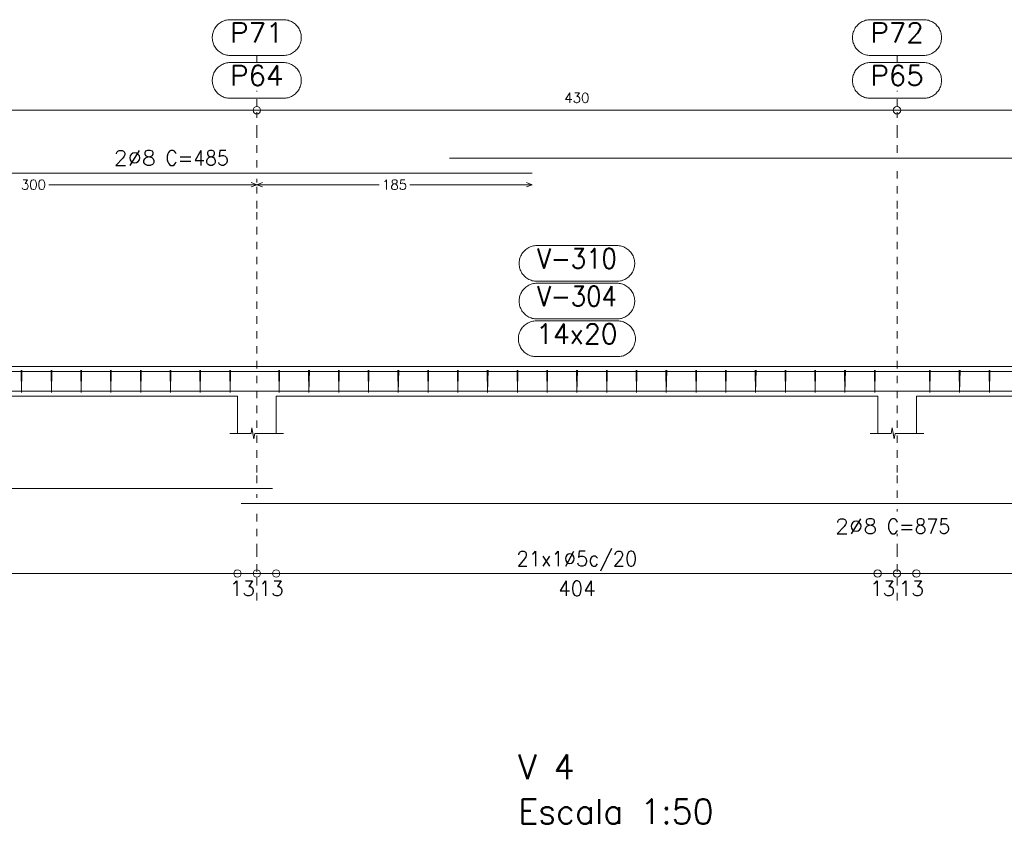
# Model space of a CAD drawing. Header units: millimetres. Extents: x -80 to 444, y 0 to 170.
# Tile 117 of 133: x 297 to 310, y 80 to 91. Entities that reach past the tile are written whole.
import ezdxf
from ezdxf.enums import TextEntityAlignment as Align

# ---------------------------------------------------------------- set-up
doc = ezdxf.new("R2010")
doc.units = ezdxf.units.MM
doc.linetypes.add('CYPE_PUNTO', pattern=[0.075, 0, -0.075])
for name, color, linetype, lineweight in [('ARM_DENTRO_VIGA', 4, 'Continuous', 15), ('ARM_ESTRIBOS', 3, 'Continuous', 0), ('ARM_TEXTOS', 3, 'Continuous', 0), ('COT_ARM', 3, 'Continuous', 0), ('COT_COTAS', 3, 'Continuous', 0), ('COT_EST', 3, 'Continuous', 0), ('COT_LIN_APOIOS', 2, 'CYPE_PUNTO', 0), ('COT_LIN_AUX_COTA', 2, 'CYPE_PUNTO', 0), ('REF_NOME', 3, 'Continuous', 0), ('REF_REFERENCIA', 3, 'Continuous', 0), ('SEC_CONTORNOS', 2, 'Continuous', 9), ('TEXTO_COT_ARM', 3, 'Continuous', 0), ('TEXTO_REF_NOME', 3, 'Continuous', 0), ('TEXTO_REF_REFERENCIA', 3, 'Continuous', 0), ('TXT_COMP', 3, 'Continuous', 0), ('TXT_EST', 3, 'Continuous', 0)]:
    doc.layers.add(name, color=color, linetype=linetype, lineweight=lineweight)
doc.styles.add('CYPETXT', font='romans', dxfattribs={"height": 0.2})

msp = doc.modelspace()

# ---------------------------------------------------------------- linework, layer by layer
at = {"layer": 'ARM_DENTRO_VIGA'}
for points in [[(302.8815, 88.7357), (326.1815, 88.7357), (326.1815, 88.5357)], [(294.2915, 88.5357), (303.9915, 88.5357)], [(294.2915, 85.8732), (303.9915, 85.8732)], [(302.8815, 85.8732), (326.1815, 85.8732), (326.1815, 85.6732)], [(278.0015, 85.8092), (278.0015, 85.6092), (300.5015, 85.6092)], [(300.0815, 85.6092), (317.5815, 85.6092)], [(278.0015, 84.4987), (278.0015, 84.2987), (300.5015, 84.2987)], [(300.0815, 84.0987), (317.5815, 84.0987)]]:
    msp.add_lwpolyline(points, dxfattribs=at)
at = {"layer": 'ARM_ESTRIBOS'}
for points in [[(297.1375, 85.8422), (297.1375, 85.8912), (297.1325, 85.5912), (297.1275, 85.8912), (297.1275, 85.8612), (297.1275, 85.8122)], [(297.5375, 85.8422), (297.5375, 85.8912), (297.5325, 85.5912), (297.5275, 85.8912), (297.5275, 85.8612), (297.5275, 85.8122)], [(297.9375, 85.8422), (297.9375, 85.8912), (297.9325, 85.5912), (297.9275, 85.8912), (297.9275, 85.8612), (297.9275, 85.8122)], [(298.3375, 85.8422), (298.3375, 85.8912), (298.3325, 85.5912), (298.3275, 85.8912), (298.3275, 85.8612), (298.3275, 85.8122)], [(298.7375, 85.8422), (298.7375, 85.8912), (298.7325, 85.5912), (298.7275, 85.8912), (298.7275, 85.8612), (298.7275, 85.8122)], [(299.1375, 85.8422), (299.1375, 85.8912), (299.1325, 85.5912), (299.1275, 85.8912), (299.1275, 85.8612), (299.1275, 85.8122)], [(299.5375, 85.8422), (299.5375, 85.8912), (299.5325, 85.5912), (299.5275, 85.8912), (299.5275, 85.8612), (299.5275, 85.8122)], [(299.9375, 85.8422), (299.9375, 85.8912), (299.9325, 85.5912), (299.9275, 85.8912), (299.9275, 85.8612), (299.9275, 85.8122)], [(300.5975, 85.8422), (300.5975, 85.8912), (300.5925, 85.5912), (300.5875, 85.8912), (300.5875, 85.8612), (300.5875, 85.8122)], [(300.9975, 85.8422), (300.9975, 85.8912), (300.9925, 85.5912), (300.9875, 85.8912), (300.9875, 85.8612), (300.9875, 85.8122)], [(301.3975, 85.8422), (301.3975, 85.8912), (301.3925, 85.5912), (301.3875, 85.8912), (301.3875, 85.8612), (301.3875, 85.8122)], [(301.7975, 85.8422), (301.7975, 85.8912), (301.7925, 85.5912), (301.7875, 85.8912), (301.7875, 85.8612), (301.7875, 85.8122)], [(302.1975, 85.8422), (302.1975, 85.8912), (302.1925, 85.5912), (302.1875, 85.8912), (302.1875, 85.8612), (302.1875, 85.8122)], [(302.5975, 85.8422), (302.5975, 85.8912), (302.5925, 85.5912), (302.5875, 85.8912), (302.5875, 85.8612), (302.5875, 85.8122)], [(302.9975, 85.8422), (302.9975, 85.8912), (302.9925, 85.5912), (302.9875, 85.8912), (302.9875, 85.8612), (302.9875, 85.8122)], [(303.3975, 85.8422), (303.3975, 85.8912), (303.3925, 85.5912), (303.3875, 85.8912), (303.3875, 85.8612), (303.3875, 85.8122)], [(303.7975, 85.8422), (303.7975, 85.8912), (303.7925, 85.5912), (303.7875, 85.8912), (303.7875, 85.8612), (303.7875, 85.8122)], [(304.1975, 85.8422), (304.1975, 85.8912), (304.1925, 85.5912), (304.1875, 85.8912), (304.1875, 85.8612), (304.1875, 85.8122)], [(304.5975, 85.8422), (304.5975, 85.8912), (304.5925, 85.5912), (304.5875, 85.8912), (304.5875, 85.8612), (304.5875, 85.8122)], [(304.9975, 85.8422), (304.9975, 85.8912), (304.9925, 85.5912), (304.9875, 85.8912), (304.9875, 85.8612), (304.9875, 85.8122)], [(305.3975, 85.8422), (305.3975, 85.8912), (305.3925, 85.5912), (305.3875, 85.8912), (305.3875, 85.8612), (305.3875, 85.8122)], [(305.7975, 85.8422), (305.7975, 85.8912), (305.7925, 85.5912), (305.7875, 85.8912), (305.7875, 85.8612), (305.7875, 85.8122)], [(306.1975, 85.8422), (306.1975, 85.8912), (306.1925, 85.5912), (306.1875, 85.8912), (306.1875, 85.8612), (306.1875, 85.8122)], [(306.5975, 85.8422), (306.5975, 85.8912), (306.5925, 85.5912), (306.5875, 85.8912), (306.5875, 85.8612), (306.5875, 85.8122)], [(306.9975, 85.8422), (306.9975, 85.8912), (306.9925, 85.5912), (306.9875, 85.8912), (306.9875, 85.8612), (306.9875, 85.8122)], [(307.3975, 85.8422), (307.3975, 85.8912), (307.3925, 85.5912), (307.3875, 85.8912), (307.3875, 85.8612), (307.3875, 85.8122)], [(307.7975, 85.8422), (307.7975, 85.8912), (307.7925, 85.5912), (307.7875, 85.8912), (307.7875, 85.8612), (307.7875, 85.8122)], [(308.1975, 85.8422), (308.1975, 85.8912), (308.1925, 85.5912), (308.1875, 85.8912), (308.1875, 85.8612), (308.1875, 85.8122)], [(308.5975, 85.8422), (308.5975, 85.8912), (308.5925, 85.5912), (308.5875, 85.8912), (308.5875, 85.8612), (308.5875, 85.8122)], [(309.3375, 85.8422), (309.3375, 85.8912), (309.3325, 85.5912), (309.3275, 85.8912), (309.3275, 85.8612), (309.3275, 85.8122)], [(309.7375, 85.8422), (309.7375, 85.8912), (309.7325, 85.5912), (309.7275, 85.8912), (309.7275, 85.8612), (309.7275, 85.8122)], [(310.1375, 85.8422), (310.1375, 85.8912), (310.1325, 85.5912), (310.1275, 85.8912), (310.1275, 85.8612), (310.1275, 85.8122)]]:
    msp.add_lwpolyline(points, dxfattribs=at)
at = {"layer": 'COT_ARM'}
for p, q in [((297.497, 88.3807), (300.2915, 88.3807)), ((300.2915, 88.3807), (300.2165, 88.4107)), ((300.2915, 88.3807), (300.2165, 88.3507)), ((300.2915, 88.3807), (300.3665, 88.4107)), ((300.2915, 88.3807), (300.3665, 88.3507)), ((300.2915, 88.3807), (301.936, 88.3807)), ((302.347, 88.3807), (303.9915, 88.3807)), ((303.9915, 88.3807), (303.9165, 88.4107)), ((303.9915, 88.3807), (303.9165, 88.3507))]:
    msp.add_line(p, q, dxfattribs=at)
at = {"layer": 'COT_COTAS'}
msp.add_lwpolyline([(277.8015, 89.3807), (285.4915, 89.3807), (291.5715, 89.3807), (300.2915, 89.3807), (308.8915, 89.3807), (317.3715, 89.3807), (326.3815, 89.3807)], dxfattribs=at)
for centre in [(300.2915, 89.3807), (308.8915, 89.3807)]:
    msp.add_circle(centre, 0.05, dxfattribs=at)
at = {"layer": 'COT_EST'}
msp.add_lwpolyline([(277.8015, 83.1587), (278.2315, 83.1587), (285.2315, 83.1587), (285.4915, 83.1587), (285.7515, 83.1587), (291.3115, 83.1587), (291.5715, 83.1587), (291.8315, 83.1587), (300.0315, 83.1587), (300.2915, 83.1587), (300.5515, 83.1587), (308.6315, 83.1587), (308.8915, 83.1587), (309.1515, 83.1587), (317.1115, 83.1587), (317.3715, 83.1587), (317.6315, 83.1587), (325.7115, 83.1587), (326.3815, 83.1587)], dxfattribs=at)
for centre in [(300.0315, 83.1587), (300.2915, 83.1587), (300.5515, 83.1587), (308.6315, 83.1587), (308.8915, 83.1587), (309.1515, 83.1587)]:
    msp.add_circle(centre, 0.05, dxfattribs=at)
at = {"layer": 'COT_LIN_APOIOS'}
for p, q in [((300.2915, 88.4107), (300.2915, 88.4607)), ((300.2915, 84.1737), (300.2915, 84.2237)), ((308.8915, 83.9937), (308.8915, 84.0237)), ((300.2915, 82.7987), (300.2915, 83.1337)), ((308.8915, 82.7987), (308.8915, 83.1337))]:
    msp.add_line(p, q, dxfattribs=at)
for points in [[(300.2915, 88.6107), (300.2915, 89.0807), (300.2915, 89.3557)], [(308.8915, 88.8107), (308.8915, 89.0807), (308.8915, 89.3557)], [(308.8915, 84.1737), (308.8915, 84.5137), (308.8915, 88.0632), (308.8915, 88.6607)], [(300.2915, 84.3737), (300.2915, 84.5137), (300.2915, 88.0632), (300.2915, 88.3507)], [(300.2915, 83.1837), (300.2915, 83.4587), (300.2915, 84.0237)], [(308.8915, 83.1837), (308.8915, 83.4587), (308.8915, 83.6937)]]:
    msp.add_lwpolyline(points, dxfattribs=at)
at = {"layer": 'COT_LIN_AUX_COTA'}
for p, q in [((300.2915, 90.0207), (300.2915, 90.1167)), ((308.8915, 90.0207), (308.8915, 90.1167)), ((300.2915, 89.4307), (300.2915, 89.6407)), ((308.8915, 89.4307), (308.8915, 89.6407))]:
    msp.add_line(p, q, dxfattribs=at)
at = {"layer": 'REF_NOME'}
for points in [[(305.1275, 87.5632), (305.1435, 87.5627), (305.1595, 87.5611), (305.1753, 87.5584), (305.1909, 87.5547), (305.2062, 87.5499), (305.2212, 87.5442), (305.2357, 87.5374), (305.2498, 87.5297), (305.2633, 87.5211), (305.2762, 87.5116), (305.2885, 87.5012), (305.3, 87.4901), (305.3108, 87.4782), (305.3207, 87.4656), (305.3298, 87.4524), (305.338, 87.4386), (305.3452, 87.4243), (305.3515, 87.4095), (305.3567, 87.3943), (305.361, 87.3789), (305.3642, 87.3631), (305.3663, 87.3472), (305.3674, 87.3312), (305.3674, 87.3152), (305.3663, 87.2992), (305.3642, 87.2833), (305.361, 87.2676), (305.3567, 87.2521), (305.3515, 87.237), (305.3452, 87.2222), (305.338, 87.2079), (305.3298, 87.1941), (305.3207, 87.1809), (305.3108, 87.1683), (305.3, 87.1564), (305.2885, 87.1452), (305.2762, 87.1349), (305.2633, 87.1254), (305.2498, 87.1167), (305.2357, 87.109), (305.2212, 87.1023), (305.2062, 87.0965), (305.1909, 87.0918), (305.1753, 87.088), (305.1595, 87.0854), (305.1435, 87.0838), (305.1275, 87.0832), (304.0555, 87.0832), (304.0395, 87.0838), (304.0235, 87.0854), (304.0077, 87.088), (303.9921, 87.0918), (303.9768, 87.0965), (303.9618, 87.1023), (303.9473, 87.109), (303.9332, 87.1167), (303.9197, 87.1254), (303.9068, 87.1349), (303.8945, 87.1452), (303.883, 87.1564), (303.8722, 87.1683), (303.8623, 87.1809), (303.8532, 87.1941), (303.845, 87.2079), (303.8378, 87.2222), (303.8315, 87.237), (303.8263, 87.2521), (303.822, 87.2676), (303.8188, 87.2833), (303.8167, 87.2992), (303.8156, 87.3152), (303.8156, 87.3312), (303.8167, 87.3472), (303.8188, 87.3631), (303.822, 87.3789), (303.8263, 87.3943), (303.8315, 87.4095), (303.8378, 87.4243), (303.845, 87.4386), (303.8532, 87.4524), (303.8623, 87.4656), (303.8722, 87.4782), (303.883, 87.4901), (303.8945, 87.5012), (303.9068, 87.5116), (303.9197, 87.5211), (303.9332, 87.5297), (303.9473, 87.5374), (303.9618, 87.5442), (303.9768, 87.5499), (303.9921, 87.5547), (304.0077, 87.5584), (304.0235, 87.5611), (304.0395, 87.5627), (304.0555, 87.5632), (305.1275, 87.5632)], [(305.1275, 87.0572), (305.1435, 87.0567), (305.1595, 87.0551), (305.1753, 87.0524), (305.1909, 87.0487), (305.2062, 87.0439), (305.2212, 87.0382), (305.2357, 87.0314), (305.2498, 87.0237), (305.2633, 87.0151), (305.2762, 87.0056), (305.2885, 86.9952), (305.3, 86.9841), (305.3108, 86.9722), (305.3207, 86.9596), (305.3298, 86.9464), (305.338, 86.9326), (305.3452, 86.9183), (305.3515, 86.9035), (305.3567, 86.8883), (305.361, 86.8729), (305.3642, 86.8571), (305.3663, 86.8412), (305.3674, 86.8252), (305.3674, 86.8092), (305.3663, 86.7932), (305.3642, 86.7773), (305.361, 86.7616), (305.3567, 86.7461), (305.3515, 86.731), (305.3452, 86.7162), (305.338, 86.7019), (305.3298, 86.6881), (305.3207, 86.6749), (305.3108, 86.6623), (305.3, 86.6504), (305.2885, 86.6392), (305.2762, 86.6289), (305.2633, 86.6194), (305.2498, 86.6107), (305.2357, 86.603), (305.2212, 86.5963), (305.2062, 86.5905), (305.1909, 86.5858), (305.1753, 86.582), (305.1595, 86.5794), (305.1435, 86.5778), (305.1275, 86.5772), (304.0555, 86.5772), (304.0395, 86.5778), (304.0235, 86.5794), (304.0077, 86.582), (303.9921, 86.5858), (303.9768, 86.5905), (303.9618, 86.5963), (303.9473, 86.603), (303.9332, 86.6107), (303.9197, 86.6194), (303.9068, 86.6289), (303.8945, 86.6392), (303.883, 86.6504), (303.8722, 86.6623), (303.8623, 86.6749), (303.8532, 86.6881), (303.845, 86.7019), (303.8378, 86.7162), (303.8315, 86.731), (303.8263, 86.7461), (303.822, 86.7616), (303.8188, 86.7773), (303.8167, 86.7932), (303.8156, 86.8092), (303.8156, 86.8252), (303.8167, 86.8412), (303.8188, 86.8571), (303.822, 86.8729), (303.8263, 86.8883), (303.8315, 86.9035), (303.8378, 86.9183), (303.845, 86.9326), (303.8532, 86.9464), (303.8623, 86.9596), (303.8722, 86.9722), (303.883, 86.9841), (303.8945, 86.9952), (303.9068, 87.0056), (303.9197, 87.0151), (303.9332, 87.0237), (303.9473, 87.0314), (303.9618, 87.0382), (303.9768, 87.0439), (303.9921, 87.0487), (304.0077, 87.0524), (304.0235, 87.0551), (304.0395, 87.0567), (304.0555, 87.0572), (305.1275, 87.0572)], [(305.1375, 86.5512), (305.1535, 86.5507), (305.1695, 86.5491), (305.1853, 86.5464), (305.2009, 86.5427), (305.2162, 86.5379), (305.2312, 86.5322), (305.2457, 86.5254), (305.2598, 86.5177), (305.2733, 86.5091), (305.2862, 86.4996), (305.2985, 86.4892), (305.31, 86.4781), (305.3208, 86.4662), (305.3307, 86.4536), (305.3398, 86.4404), (305.348, 86.4266), (305.3552, 86.4123), (305.3615, 86.3975), (305.3667, 86.3823), (305.371, 86.3669), (305.3742, 86.3511), (305.3763, 86.3352), (305.3774, 86.3192), (305.3774, 86.3032), (305.3763, 86.2872), (305.3742, 86.2713), (305.371, 86.2556), (305.3667, 86.2401), (305.3615, 86.225), (305.3552, 86.2102), (305.348, 86.1959), (305.3398, 86.1821), (305.3307, 86.1689), (305.3208, 86.1563), (305.31, 86.1444), (305.2985, 86.1332), (305.2862, 86.1229), (305.2733, 86.1134), (305.2598, 86.1047), (305.2457, 86.097), (305.2312, 86.0903), (305.2162, 86.0845), (305.2009, 86.0798), (305.1853, 86.076), (305.1695, 86.0734), (305.1535, 86.0718), (305.1375, 86.0712), (304.0455, 86.0712), (304.0295, 86.0718), (304.0135, 86.0734), (303.9977, 86.076), (303.9821, 86.0798), (303.9668, 86.0845), (303.9518, 86.0903), (303.9373, 86.097), (303.9232, 86.1047), (303.9097, 86.1134), (303.8968, 86.1229), (303.8845, 86.1332), (303.873, 86.1444), (303.8622, 86.1563), (303.8523, 86.1689), (303.8432, 86.1821), (303.835, 86.1959), (303.8278, 86.2102), (303.8215, 86.225), (303.8163, 86.2401), (303.812, 86.2556), (303.8088, 86.2713), (303.8067, 86.2872), (303.8056, 86.3032), (303.8056, 86.3192), (303.8067, 86.3352), (303.8088, 86.3511), (303.812, 86.3669), (303.8163, 86.3823), (303.8215, 86.3975), (303.8278, 86.4123), (303.835, 86.4266), (303.8432, 86.4404), (303.8523, 86.4536), (303.8622, 86.4662), (303.873, 86.4781), (303.8845, 86.4892), (303.8968, 86.4996), (303.9097, 86.5091), (303.9232, 86.5177), (303.9373, 86.5254), (303.9518, 86.5322), (303.9668, 86.5379), (303.9821, 86.5427), (303.9977, 86.5464), (304.0135, 86.5491), (304.0295, 86.5507), (304.0455, 86.5512), (305.1375, 86.5512)]]:
    msp.add_lwpolyline(points, close=True, dxfattribs=at)
at = {"layer": 'REF_REFERENCIA'}
for points in [[(300.6495, 90.5967), (300.6655, 90.5962), (300.6815, 90.5946), (300.6973, 90.5919), (300.7129, 90.5882), (300.7282, 90.5834), (300.7432, 90.5777), (300.7577, 90.5709), (300.7718, 90.5632), (300.7853, 90.5546), (300.7982, 90.5451), (300.8105, 90.5347), (300.822, 90.5236), (300.8328, 90.5117), (300.8427, 90.4991), (300.8518, 90.4859), (300.86, 90.4721), (300.8672, 90.4578), (300.8735, 90.443), (300.8787, 90.4278), (300.883, 90.4124), (300.8862, 90.3966), (300.8883, 90.3807), (300.8894, 90.3647), (300.8894, 90.3487), (300.8883, 90.3327), (300.8862, 90.3168), (300.883, 90.3011), (300.8787, 90.2856), (300.8735, 90.2705), (300.8672, 90.2557), (300.86, 90.2414), (300.8518, 90.2276), (300.8427, 90.2144), (300.8328, 90.2018), (300.822, 90.1899), (300.8105, 90.1787), (300.7982, 90.1684), (300.7853, 90.1589), (300.7718, 90.1502), (300.7577, 90.1425), (300.7432, 90.1358), (300.7282, 90.13), (300.7129, 90.1253), (300.6973, 90.1215), (300.6815, 90.1189), (300.6655, 90.1173), (300.6495, 90.1167), (299.9335, 90.1167), (299.9175, 90.1173), (299.9015, 90.1189), (299.8857, 90.1215), (299.8701, 90.1253), (299.8548, 90.13), (299.8398, 90.1358), (299.8253, 90.1425), (299.8112, 90.1502), (299.7977, 90.1589), (299.7848, 90.1684), (299.7725, 90.1787), (299.761, 90.1899), (299.7502, 90.2018), (299.7403, 90.2144), (299.7312, 90.2276), (299.723, 90.2414), (299.7158, 90.2557), (299.7095, 90.2705), (299.7043, 90.2856), (299.7, 90.3011), (299.6968, 90.3168), (299.6947, 90.3327), (299.6936, 90.3487), (299.6936, 90.3647), (299.6947, 90.3807), (299.6968, 90.3966), (299.7, 90.4124), (299.7043, 90.4278), (299.7095, 90.443), (299.7158, 90.4578), (299.723, 90.4721), (299.7312, 90.4859), (299.7403, 90.4991), (299.7502, 90.5117), (299.761, 90.5236), (299.7725, 90.5347), (299.7848, 90.5451), (299.7977, 90.5546), (299.8112, 90.5632), (299.8253, 90.5709), (299.8398, 90.5777), (299.8548, 90.5834), (299.8701, 90.5882), (299.8857, 90.5919), (299.9015, 90.5946), (299.9175, 90.5962), (299.9335, 90.5967), (300.6495, 90.5967)], [(309.2495, 90.5967), (309.2655, 90.5962), (309.2815, 90.5946), (309.2973, 90.5919), (309.3129, 90.5882), (309.3282, 90.5834), (309.3432, 90.5777), (309.3577, 90.5709), (309.3718, 90.5632), (309.3853, 90.5546), (309.3982, 90.5451), (309.4105, 90.5347), (309.422, 90.5236), (309.4328, 90.5117), (309.4427, 90.4991), (309.4518, 90.4859), (309.46, 90.4721), (309.4672, 90.4578), (309.4735, 90.443), (309.4787, 90.4278), (309.483, 90.4124), (309.4862, 90.3966), (309.4883, 90.3807), (309.4894, 90.3647), (309.4894, 90.3487), (309.4883, 90.3327), (309.4862, 90.3168), (309.483, 90.3011), (309.4787, 90.2856), (309.4735, 90.2705), (309.4672, 90.2557), (309.46, 90.2414), (309.4518, 90.2276), (309.4427, 90.2144), (309.4328, 90.2018), (309.422, 90.1899), (309.4105, 90.1787), (309.3982, 90.1684), (309.3853, 90.1589), (309.3718, 90.1502), (309.3577, 90.1425), (309.3432, 90.1358), (309.3282, 90.13), (309.3129, 90.1253), (309.2973, 90.1215), (309.2815, 90.1189), (309.2655, 90.1173), (309.2495, 90.1167), (308.5335, 90.1167), (308.5175, 90.1173), (308.5015, 90.1189), (308.4857, 90.1215), (308.4701, 90.1253), (308.4548, 90.13), (308.4398, 90.1358), (308.4253, 90.1425), (308.4112, 90.1502), (308.3977, 90.1589), (308.3848, 90.1684), (308.3725, 90.1787), (308.361, 90.1899), (308.3502, 90.2018), (308.3403, 90.2144), (308.3312, 90.2276), (308.323, 90.2414), (308.3158, 90.2557), (308.3095, 90.2705), (308.3043, 90.2856), (308.3, 90.3011), (308.2968, 90.3168), (308.2947, 90.3327), (308.2936, 90.3487), (308.2936, 90.3647), (308.2947, 90.3807), (308.2968, 90.3966), (308.3, 90.4124), (308.3043, 90.4278), (308.3095, 90.443), (308.3158, 90.4578), (308.323, 90.4721), (308.3312, 90.4859), (308.3403, 90.4991), (308.3502, 90.5117), (308.361, 90.5236), (308.3725, 90.5347), (308.3848, 90.5451), (308.3977, 90.5546), (308.4112, 90.5632), (308.4253, 90.5709), (308.4398, 90.5777), (308.4548, 90.5834), (308.4701, 90.5882), (308.4857, 90.5919), (308.5015, 90.5946), (308.5175, 90.5962), (308.5335, 90.5967), (309.2495, 90.5967)], [(300.6495, 90.0207), (300.6655, 90.0202), (300.6815, 90.0186), (300.6973, 90.0159), (300.7129, 90.0122), (300.7282, 90.0074), (300.7432, 90.0017), (300.7577, 89.9949), (300.7718, 89.9872), (300.7853, 89.9786), (300.7982, 89.9691), (300.8105, 89.9587), (300.822, 89.9476), (300.8328, 89.9357), (300.8427, 89.9231), (300.8518, 89.9099), (300.86, 89.8961), (300.8672, 89.8818), (300.8735, 89.867), (300.8787, 89.8518), (300.883, 89.8364), (300.8862, 89.8206), (300.8883, 89.8047), (300.8894, 89.7887), (300.8894, 89.7727), (300.8883, 89.7567), (300.8862, 89.7408), (300.883, 89.7251), (300.8787, 89.7096), (300.8735, 89.6945), (300.8672, 89.6797), (300.86, 89.6654), (300.8518, 89.6516), (300.8427, 89.6384), (300.8328, 89.6258), (300.822, 89.6139), (300.8105, 89.6027), (300.7982, 89.5924), (300.7853, 89.5829), (300.7718, 89.5742), (300.7577, 89.5665), (300.7432, 89.5598), (300.7282, 89.554), (300.7129, 89.5493), (300.6973, 89.5455), (300.6815, 89.5429), (300.6655, 89.5413), (300.6495, 89.5407), (299.9335, 89.5407), (299.9175, 89.5413), (299.9015, 89.5429), (299.8857, 89.5455), (299.8701, 89.5493), (299.8548, 89.554), (299.8398, 89.5598), (299.8253, 89.5665), (299.8112, 89.5742), (299.7977, 89.5829), (299.7848, 89.5924), (299.7725, 89.6027), (299.761, 89.6139), (299.7502, 89.6258), (299.7403, 89.6384), (299.7312, 89.6516), (299.723, 89.6654), (299.7158, 89.6797), (299.7095, 89.6945), (299.7043, 89.7096), (299.7, 89.7251), (299.6968, 89.7408), (299.6947, 89.7567), (299.6936, 89.7727), (299.6936, 89.7887), (299.6947, 89.8047), (299.6968, 89.8206), (299.7, 89.8364), (299.7043, 89.8518), (299.7095, 89.867), (299.7158, 89.8818), (299.723, 89.8961), (299.7312, 89.9099), (299.7403, 89.9231), (299.7502, 89.9357), (299.761, 89.9476), (299.7725, 89.9587), (299.7848, 89.9691), (299.7977, 89.9786), (299.8112, 89.9872), (299.8253, 89.9949), (299.8398, 90.0017), (299.8548, 90.0074), (299.8701, 90.0122), (299.8857, 90.0159), (299.9015, 90.0186), (299.9175, 90.0202), (299.9335, 90.0207), (300.6495, 90.0207)], [(309.2495, 90.0207), (309.2655, 90.0202), (309.2815, 90.0186), (309.2973, 90.0159), (309.3129, 90.0122), (309.3282, 90.0074), (309.3432, 90.0017), (309.3577, 89.9949), (309.3718, 89.9872), (309.3853, 89.9786), (309.3982, 89.9691), (309.4105, 89.9587), (309.422, 89.9476), (309.4328, 89.9357), (309.4427, 89.9231), (309.4518, 89.9099), (309.46, 89.8961), (309.4672, 89.8818), (309.4735, 89.867), (309.4787, 89.8518), (309.483, 89.8364), (309.4862, 89.8206), (309.4883, 89.8047), (309.4894, 89.7887), (309.4894, 89.7727), (309.4883, 89.7567), (309.4862, 89.7408), (309.483, 89.7251), (309.4787, 89.7096), (309.4735, 89.6945), (309.4672, 89.6797), (309.46, 89.6654), (309.4518, 89.6516), (309.4427, 89.6384), (309.4328, 89.6258), (309.422, 89.6139), (309.4105, 89.6027), (309.3982, 89.5924), (309.3853, 89.5829), (309.3718, 89.5742), (309.3577, 89.5665), (309.3432, 89.5598), (309.3282, 89.554), (309.3129, 89.5493), (309.2973, 89.5455), (309.2815, 89.5429), (309.2655, 89.5413), (309.2495, 89.5407), (308.5335, 89.5407), (308.5175, 89.5413), (308.5015, 89.5429), (308.4857, 89.5455), (308.4701, 89.5493), (308.4548, 89.554), (308.4398, 89.5598), (308.4253, 89.5665), (308.4112, 89.5742), (308.3977, 89.5829), (308.3848, 89.5924), (308.3725, 89.6027), (308.361, 89.6139), (308.3502, 89.6258), (308.3403, 89.6384), (308.3312, 89.6516), (308.323, 89.6654), (308.3158, 89.6797), (308.3095, 89.6945), (308.3043, 89.7096), (308.3, 89.7251), (308.2968, 89.7408), (308.2947, 89.7567), (308.2936, 89.7727), (308.2936, 89.7887), (308.2947, 89.8047), (308.2968, 89.8206), (308.3, 89.8364), (308.3043, 89.8518), (308.3095, 89.867), (308.3158, 89.8818), (308.323, 89.8961), (308.3312, 89.9099), (308.3403, 89.9231), (308.3502, 89.9357), (308.361, 89.9476), (308.3725, 89.9587), (308.3848, 89.9691), (308.3977, 89.9786), (308.4112, 89.9872), (308.4253, 89.9949), (308.4398, 90.0017), (308.4548, 90.0074), (308.4701, 90.0122), (308.4857, 90.0159), (308.5015, 90.0186), (308.5175, 90.0202), (308.5335, 90.0207), (309.2495, 90.0207)]]:
    msp.add_lwpolyline(points, close=True, dxfattribs=at)
at = {"layer": 'SEC_CONTORNOS'}
for p, q in [((291.8315, 85.5412), (300.0315, 85.5412)), ((300.0315, 85.0412), (300.0315, 85.5412)), ((300.5515, 85.5412), (308.6315, 85.5412)), ((300.5515, 85.0412), (300.5515, 85.5412)), ((308.6315, 85.0412), (308.6315, 85.5412)), ((309.1515, 85.5412), (317.1115, 85.5412)), ((309.1515, 85.0412), (309.1515, 85.5412))]:
    msp.add_line(p, q, dxfattribs=at)
for points in [[(291.5715, 85.9412), (291.8315, 85.9412), (300.0315, 85.9412), (300.2915, 85.9412)], [(300.0315, 85.9412), (300.2915, 85.9412), (300.5515, 85.9412)], [(300.2915, 85.9412), (300.5515, 85.9412), (308.6315, 85.9412), (308.8915, 85.9412)], [(308.6315, 85.9412), (308.8915, 85.9412), (309.1515, 85.9412)], [(308.8915, 85.9412), (309.1515, 85.9412), (317.1115, 85.9412), (317.3715, 85.9412)], [(299.9315, 85.0412), (300.2145, 85.0412), (300.227, 85.1162), (300.252, 84.9662), (300.2645, 85.0412), (300.6515, 85.0412)], [(308.5315, 85.0412), (308.8145, 85.0412), (308.827, 85.1162), (308.852, 84.9662), (308.8645, 85.0412), (309.2515, 85.0412)]]:
    msp.add_lwpolyline(points, dxfattribs=at)

# ---------------------------------------------------------------- texts
at = {"layer": 'ARM_TEXTOS', "style": 'CYPETXT', "width": 1.06875}
for p, p2 in [((298.3675, 88.6407), (298.9375, 88.6407)), ((308.0575, 83.6937), (308.6275, 83.6937))]:
    msp.add_text('2%%c8', height=0.2, dxfattribs=at).set_placement(p, p2, align=Align.FIT)
at = {"layer": 'COT_COTAS', "style": 'CYPETXT', "width": 0.928421}
msp.add_text('430', height=0.13333, dxfattribs=at).set_placement((304.4235, 89.4807), (304.7595, 89.4807), align=Align.FIT)
at = {"layer": 'COT_EST', "style": 'CYPETXT'}
for s, width, p, p2 in [('13', 0.953514, (299.9305, 82.8587), (300.2665, 82.8587)), ('13', 0.953514, (300.3165, 82.8587), (300.6525, 82.8587)), ('404', 0.912414, (304.3395, 82.8587), (304.8435, 82.8587)), ('13', 0.953514, (308.5305, 82.8587), (308.8665, 82.8587)), ('13', 0.953514, (308.9165, 82.8587), (309.2525, 82.8587))]:
    msp.add_text(s, height=0.2, dxfattribs=dict(at, width=width)).set_placement(p, p2, align=Align.FIT)
at = {"layer": 'TEXTO_COT_ARM', "style": 'CYPETXT', "width": 0.928421}
for s, p, p2 in [('300', (297.1235, 88.3141), (297.4595, 88.3141)), ('185', (301.9735, 88.3141), (302.3095, 88.3141))]:
    msp.add_text(s, height=0.13333, dxfattribs=at).set_placement(p, p2, align=Align.FIT)
at = {"layer": 'TEXTO_REF_NOME', "style": 'CYPETXT'}
for s, height, width, p, p2 in [('V-310', 0.26667, 0.835842, (304.0555, 87.2566), (305.1275, 87.2566)), ('V-304', 0.26667, 0.827647, (304.0555, 86.7506), (305.1275, 86.7506)), ('14x20', 0.26667, 0.91484, (304.0455, 86.2446), (305.1375, 86.2446)), ('V 4', 0.33333, 0.834474, (303.8035, 80.3967), (304.5585, 80.3967)), ('Escala 1:50', 0.333333, 0.879654, (303.8035, 79.7967), (306.4285, 79.7967))]:
    msp.add_text(s, height=height, dxfattribs=dict(at, width=width)).set_placement(p, p2, align=Align.FIT)
at = {"layer": 'TEXTO_REF_REFERENCIA', "style": 'CYPETXT'}
for s, width, p, p2 in [('P71', 1.084327, (299.9335, 90.2901), (300.6495, 90.2901)), ('P72', 0.972155, (308.5335, 90.2901), (309.2495, 90.2901)), ('P64', 0.955678, (299.9335, 89.7141), (300.6495, 89.7141)), ('P65', 0.972155, (308.5335, 89.7141), (309.2495, 89.7141))]:
    msp.add_text(s, height=0.26667, dxfattribs=dict(at, width=width)).set_placement(p, p2, align=Align.FIT)
at = {"layer": 'TXT_COMP', "style": 'CYPETXT', "width": 0.82152}
for s, p, p2 in [(' C=485', (298.9375, 88.6407), (299.9155, 88.6407)), (' C=875', (308.6275, 83.6937), (309.6055, 83.6937))]:
    msp.add_text(s, height=0.2, dxfattribs=at).set_placement(p, p2, align=Align.FIT)
at = {"layer": 'TXT_EST', "style": 'CYPETXT', "width": 0.882979}
msp.add_text('21x1%%c5c/20', height=0.2, dxfattribs=at).set_placement((303.78, 83.2587), (305.403, 83.2587), align=Align.FIT)

doc.saveas('drawing.dxf')
